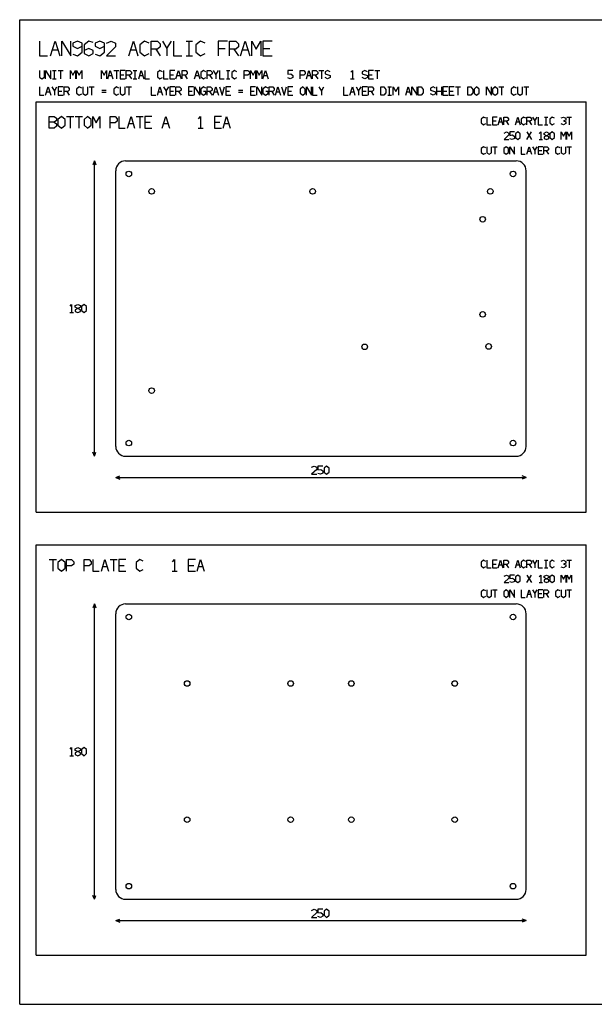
# Model space of a CAD drawing. Header units: millimetres. Extents: x 0 to 700, y 0 to 600.
# Tile 1 of 2: x 0 to 350, y 0 to 600. Entities that reach past the tile are written whole.
import ezdxf

# ---------------------------------------------------------------- set-up
doc = ezdxf.new("R2010")
doc.units = ezdxf.units.MM

msp = doc.modelspace()

# ---------------------------------------------------------------- linework, layer by layer
at = {"layer": 'CUT'}
for p, q in [((64.5, 514), (302.5, 514)), ((58.5, 340), (58.5, 508)), ((308.5, 340), (308.5, 508)), ((64.5, 334), (302.5, 334)), ((64.5, 244), (302.5, 244)), ((58.5, 70), (58.5, 238)), ((308.5, 70), (308.5, 238)), ((64.5, 64), (302.5, 64))]:
    msp.add_line(p, q, dxfattribs=at)
for centre in [(66.5, 506), (300.5, 506), (80.376, 495.374), (178.42, 495.374), (286.624, 495.374), (282.007, 478.4), (282.007, 420.4), (210.17, 400.632), (285.608, 400.886), (80.376, 373.962), (66.5, 342), (300.5, 342), (66.5, 236), (300.5, 236), (102, 195.5), (165, 195.5), (202, 195.5), (265, 195.5), (102, 112.5), (165, 112.5), (202, 112.5), (265, 112.5), (66.5, 72), (300.5, 72)]:
    msp.add_circle(centre, 1.7, dxfattribs=at)
for centre, start, end in [((64.5, 508), 90, 180), ((302.5, 508), 0, 90), ((64.5, 340), 180, 270), ((302.5, 340), 270, 360), ((64.5, 238), 90, 180), ((302.5, 238), 0, 90), ((64.5, 70), 180, 270), ((302.5, 70), 270, 360)]:
    msp.add_arc(centre, 6, start, end, dxfattribs=at)
at = {"layer": 'DIM'}
for p, q in [((12, 587), (12, 578)), ((18.8076, 578), (21.5976, 587)), ((21.5976, 587), (24.3876, 578)), ((25.6152, 578), (25.6152, 587)), ((25.6152, 587), (31.1952, 578)), ((31.1952, 578), (31.1952, 587)), ((35.2128, 587), (32.4228, 585.65)), ((32.4228, 585.65), (32.4228, 583.85)), ((32.4228, 583.85), (35.2128, 582.5)), ((38.0028, 585.65), (35.2128, 587)), ((35.2128, 582.5), (38.0028, 583.85)), ((38.0028, 580.25), (38.0028, 585.65)), ((42.0204, 587), (39.2304, 584.75)), ((39.2304, 584.75), (39.2304, 579.35)), ((42.0204, 582.5), (39.2304, 581.15)), ((44.8104, 586.1), (42.0204, 587)), ((44.8104, 581.15), (42.0204, 582.5)), ((48.828, 587), (46.038, 585.65)), ((46.038, 585.65), (46.038, 583.85)), ((46.038, 583.85), (48.828, 582.5)), ((51.618, 585.65), (48.828, 587)), ((48.828, 582.5), (51.618, 583.85)), ((51.618, 580.25), (51.618, 585.65)), ((52.8456, 585.65), (55.6356, 587)), ((58.4256, 583.4), (52.8456, 578)), ((55.6356, 587), (58.4256, 585.65)), ((58.4256, 585.65), (58.4256, 583.4)), ((66.4608, 578), (69.2508, 587)), ((69.2508, 587), (72.0408, 578)), ((76.0584, 587), (73.2684, 584.75)), ((73.2684, 584.75), (73.2684, 580.25)), ((78.8484, 585.65), (76.0584, 587)), ((80.076, 578), (80.076, 587)), ((80.076, 587), (83.982, 587)), ((83.982, 582.05), (80.076, 582.05)), ((82.866, 582.05), (85.656, 578)), ((83.982, 587), (85.656, 585.2)), ((85.656, 583.4), (83.982, 582.05)), ((85.656, 585.2), (85.656, 583.4)), ((86.8836, 587), (89.6736, 582.5)), ((89.6736, 582.5), (92.4636, 587)), ((89.6736, 582.5), (89.6736, 578)), ((93.6912, 587), (93.6912, 578)), ((101.3358, 587), (105.2418, 587)), ((103.2888, 578), (103.2888, 587)), ((110.0964, 587), (107.3064, 584.75)), ((107.3064, 584.75), (107.3064, 580.25)), ((112.8864, 585.65), (110.0964, 587)), ((126.5016, 587), (120.9216, 587)), ((120.9216, 587), (120.9216, 578)), ((120.9216, 582.5), (125.1066, 582.5)), ((127.7292, 578), (127.7292, 587)), ((127.7292, 587), (131.6352, 587)), ((131.6352, 582.05), (127.7292, 582.05)), ((130.5192, 582.05), (133.3092, 578)), ((131.6352, 587), (133.3092, 585.2)), ((133.3092, 583.4), (131.6352, 582.05)), ((133.3092, 585.2), (133.3092, 583.4)), ((134.5368, 578), (137.3268, 587)), ((137.3268, 587), (140.1168, 578)), ((141.3444, 578), (141.3444, 587)), ((141.3444, 587), (144.1344, 582.05)), ((144.1344, 582.05), (146.9244, 587)), ((146.9244, 587), (146.9244, 578)), ((153.732, 587), (148.152, 587)), ((148.152, 587), (148.152, 578)), ((148.152, 582.5), (152.337, 582.5)), ((12, 578), (17.022, 578)), ((20.0352, 581.6), (23.16, 581.6)), ((32.4228, 578.9), (35.2128, 578)), ((35.2128, 578), (38.0028, 580.25)), ((39.2304, 579.35), (42.0204, 578)), ((42.0204, 578), (44.8104, 579.35)), ((44.8104, 579.35), (44.8104, 581.15)), ((46.038, 578.9), (48.828, 578)), ((48.828, 578), (51.618, 580.25)), ((52.8456, 578), (58.4256, 578)), ((67.6884, 581.6), (70.8132, 581.6)), ((73.2684, 580.25), (76.0584, 578)), ((76.0584, 578), (78.8484, 579.35)), ((93.6912, 578), (98.7132, 578)), ((101.3358, 578), (105.2418, 578)), ((107.3064, 580.25), (110.0964, 578)), ((110.0964, 578), (112.8864, 579.35)), ((135.7644, 581.6), (138.8892, 581.6)), ((148.152, 578), (153.732, 578)), ((12, 569), (12, 565)), ((12, 565), (13.55, 564)), ((13.55, 564), (15.1, 565)), ((15.1, 565), (15.1, 569)), ((15.782, 564), (15.782, 569)), ((15.782, 569), (18.882, 564)), ((18.882, 564), (18.882, 569)), ((20.029, 569), (22.199, 569)), ((20.029, 564), (22.199, 564)), ((21.114, 564), (21.114, 569)), ((23.346, 569), (26.446, 569)), ((24.896, 569), (24.896, 564)), ((30.91, 564), (30.91, 569)), ((30.91, 569), (32.46, 566.25)), ((32.46, 566.25), (34.01, 569)), ((34.01, 569), (34.01, 564)), ((34.692, 564), (34.692, 569)), ((34.692, 569), (36.242, 566.25)), ((36.242, 566.25), (37.792, 569)), ((37.792, 569), (37.792, 564)), ((49.82, 564), (49.82, 569)), ((49.82, 569), (51.37, 566.25)), ((51.37, 566.25), (52.92, 569)), ((52.92, 569), (52.92, 564)), ((53.602, 564), (55.152, 569)), ((54.284, 566), (56.02, 566)), ((55.152, 569), (56.702, 564)), ((57.384, 569), (60.484, 569)), ((58.934, 569), (58.934, 564)), ((64.266, 569), (61.166, 569)), ((61.166, 569), (61.166, 564)), ((61.166, 566.5), (63.491, 566.5)), ((61.166, 564), (64.266, 564)), ((64.948, 564), (64.948, 569)), ((64.948, 569), (67.118, 569)), ((67.118, 566.25), (64.948, 566.25)), ((66.498, 566.25), (68.048, 564)), ((67.118, 569), (68.048, 568)), ((68.048, 567), (67.118, 566.25)), ((68.048, 568), (68.048, 567)), ((69.195, 569), (71.365, 569)), ((69.195, 564), (71.365, 564)), ((70.28, 564), (70.28, 569)), ((72.512, 564), (74.062, 569)), ((73.194, 566), (74.93, 566)), ((74.062, 569), (75.612, 564)), ((76.294, 569), (76.294, 564)), ((76.294, 564), (79.084, 564)), ((85.408, 569), (83.858, 567.75)), ((83.858, 567.75), (83.858, 565.25)), ((83.858, 565.25), (85.408, 564)), ((86.958, 568.25), (85.408, 569)), ((85.408, 564), (86.958, 564.75)), ((87.64, 569), (87.64, 564)), ((87.64, 564), (90.43, 564)), ((94.522, 569), (91.422, 569)), ((91.422, 569), (91.422, 564)), ((91.422, 566.5), (93.747, 566.5)), ((91.422, 564), (94.522, 564)), ((95.204, 564), (96.754, 569)), ((95.886, 566), (97.622, 566)), ((96.754, 569), (98.304, 564)), ((98.986, 564), (98.986, 569)), ((98.986, 569), (101.156, 569)), ((101.156, 566.25), (98.986, 566.25)), ((100.536, 566.25), (102.086, 564)), ((101.156, 569), (102.086, 568)), ((102.086, 567), (101.156, 566.25)), ((102.086, 568), (102.086, 567)), ((106.55, 564), (108.1, 569)), ((107.232, 566), (108.968, 566)), ((108.1, 569), (109.65, 564)), ((111.882, 569), (110.332, 567.75)), ((110.332, 567.75), (110.332, 565.25)), ((110.332, 565.25), (111.882, 564)), ((113.432, 568.25), (111.882, 569)), ((111.882, 564), (113.432, 564.75)), ((114.114, 564), (114.114, 569)), ((114.114, 569), (116.284, 569)), ((116.284, 566.25), (114.114, 566.25)), ((115.664, 566.25), (117.214, 564)), ((116.284, 569), (117.214, 568)), ((117.214, 567), (116.284, 566.25)), ((117.214, 568), (117.214, 567)), ((117.896, 569), (119.446, 566.5)), ((119.446, 566.5), (120.996, 569)), ((119.446, 566.5), (119.446, 564)), ((121.678, 569), (121.678, 564)), ((121.678, 564), (124.468, 564)), ((125.925, 569), (128.095, 569)), ((125.925, 564), (128.095, 564)), ((127.01, 564), (127.01, 569)), ((130.792, 569), (129.242, 567.75)), ((129.242, 567.75), (129.242, 565.25)), ((129.242, 565.25), (130.792, 564)), ((132.342, 568.25), (130.792, 569)), ((130.792, 564), (132.342, 564.75)), ((136.806, 564), (136.806, 569)), ((136.806, 569), (138.976, 569)), ((138.976, 566.25), (136.806, 566.25)), ((138.976, 569), (139.906, 568)), ((139.906, 567), (138.976, 566.25)), ((139.906, 568), (139.906, 567)), ((140.588, 564), (140.588, 569)), ((140.588, 569), (142.138, 566.25)), ((142.138, 566.25), (143.688, 569)), ((143.688, 569), (143.688, 564)), ((144.37, 564), (144.37, 569)), ((144.37, 569), (145.92, 566.25)), ((145.92, 566.25), (147.47, 569)), ((147.47, 569), (147.47, 564)), ((148.152, 564), (149.702, 569)), ((148.834, 566), (150.57, 566)), ((149.702, 569), (151.252, 564)), ((166.38, 569), (163.28, 569)), ((163.28, 569), (163.28, 566.75)), ((163.28, 566.75), (165.14, 567)), ((164.83, 564), (163.28, 564.5)), ((166.38, 564.75), (164.83, 564)), ((165.14, 567), (166.38, 566)), ((166.38, 566), (166.38, 564.75)), ((170.844, 564), (170.844, 569)), ((170.844, 569), (173.014, 569)), ((173.014, 566.25), (170.844, 566.25)), ((173.014, 569), (173.944, 568)), ((173.944, 567), (173.014, 566.25)), ((173.944, 568), (173.944, 567)), ((174.626, 564), (176.176, 569)), ((175.308, 566), (177.044, 566)), ((176.176, 569), (177.726, 564)), ((178.408, 564), (178.408, 569)), ((178.408, 569), (180.578, 569)), ((180.578, 566.25), (178.408, 566.25)), ((179.958, 566.25), (181.508, 564)), ((180.578, 569), (181.508, 568)), ((181.508, 567), (180.578, 566.25)), ((181.508, 568), (181.508, 567)), ((182.19, 569), (185.29, 569)), ((183.74, 569), (183.74, 564)), ((187.522, 569), (185.972, 568.25)), ((185.972, 568.25), (185.972, 567)), ((185.972, 567), (189.072, 566)), ((187.522, 564), (185.972, 564.75)), ((189.072, 568.25), (187.522, 569)), ((189.072, 564.75), (187.522, 564)), ((189.072, 566), (189.072, 564.75)), ((201.565, 564), (203.735, 564)), ((201.72, 568), (202.65, 569)), ((202.65, 569), (202.65, 564)), ((210.214, 569), (208.664, 568.25)), ((208.664, 568.25), (208.664, 567)), ((208.664, 567), (211.764, 566)), ((210.214, 564), (208.664, 564.75)), ((211.764, 568.25), (210.214, 569)), ((211.764, 564.75), (210.214, 564)), ((211.764, 566), (211.764, 564.75)), ((215.546, 569), (212.446, 569)), ((212.446, 569), (212.446, 564)), ((212.446, 566.5), (214.771, 566.5)), ((212.446, 564), (215.546, 564)), ((216.228, 569), (219.328, 569)), ((217.778, 569), (217.778, 564)), ((12, 559), (12, 554)), ((15.782, 554), (17.332, 559)), ((17.332, 559), (18.882, 554)), ((19.564, 559), (21.114, 556.5)), ((21.114, 556.5), (22.664, 559)), ((26.446, 559), (23.346, 559)), ((23.346, 559), (23.346, 554)), ((27.128, 554), (27.128, 559)), ((27.128, 559), (29.298, 559)), ((29.298, 559), (30.228, 558)), ((30.228, 558), (30.228, 557)), ((36.242, 559), (34.692, 557.75)), ((37.792, 558.25), (36.242, 559)), ((38.474, 559), (38.474, 555)), ((41.574, 555), (41.574, 559)), ((42.256, 559), (45.356, 559)), ((43.806, 559), (43.806, 554)), ((58.934, 559), (57.384, 557.75)), ((60.484, 558.25), (58.934, 559)), ((61.166, 559), (61.166, 555)), ((64.266, 555), (64.266, 559)), ((64.948, 559), (68.048, 559)), ((66.498, 559), (66.498, 554)), ((80.076, 559), (80.076, 554)), ((83.858, 554), (85.408, 559)), ((85.408, 559), (86.958, 554)), ((87.64, 559), (89.19, 556.5)), ((89.19, 556.5), (90.74, 559)), ((94.522, 559), (91.422, 559)), ((91.422, 559), (91.422, 554)), ((95.204, 554), (95.204, 559)), ((95.204, 559), (97.374, 559)), ((97.374, 559), (98.304, 558)), ((98.304, 558), (98.304, 557)), ((105.868, 559), (102.768, 559)), ((102.768, 559), (102.768, 554)), ((106.55, 554), (106.55, 559)), ((106.55, 559), (109.65, 554)), ((109.65, 554), (109.65, 559)), ((111.882, 559), (110.332, 557.75)), ((113.432, 558.25), (111.882, 559)), ((114.114, 554), (114.114, 559)), ((114.114, 559), (116.284, 559)), ((116.284, 559), (117.214, 558)), ((117.214, 558), (117.214, 557)), ((117.896, 554), (119.446, 559)), ((119.446, 559), (120.996, 554)), ((121.678, 559), (123.228, 554)), ((123.228, 554), (124.778, 559)), ((128.56, 559), (125.46, 559)), ((125.46, 559), (125.46, 554)), ((143.688, 559), (140.588, 559)), ((140.588, 559), (140.588, 554)), ((144.37, 554), (144.37, 559)), ((144.37, 559), (147.47, 554)), ((147.47, 554), (147.47, 559)), ((149.702, 559), (148.152, 557.75)), ((151.252, 558.25), (149.702, 559)), ((151.934, 554), (151.934, 559)), ((151.934, 559), (154.104, 559)), ((154.104, 559), (155.034, 558)), ((155.034, 558), (155.034, 557)), ((155.716, 554), (157.266, 559)), ((157.266, 559), (158.816, 554)), ((159.498, 559), (161.048, 554)), ((161.048, 554), (162.598, 559)), ((166.38, 559), (163.28, 559)), ((163.28, 559), (163.28, 554)), ((172.394, 559), (170.844, 557.75)), ((173.944, 557.75), (172.394, 559)), ((174.626, 554), (174.626, 559)), ((174.626, 559), (177.726, 554)), ((177.726, 554), (177.726, 559)), ((178.408, 559), (178.408, 554)), ((182.19, 559), (183.74, 556.5)), ((183.74, 556.5), (185.29, 559)), ((197.318, 559), (197.318, 554)), ((201.1, 554), (202.65, 559)), ((202.65, 559), (204.2, 554)), ((204.882, 559), (206.432, 556.5)), ((206.432, 556.5), (207.982, 559)), ((211.764, 559), (208.664, 559)), ((208.664, 559), (208.664, 554)), ((212.446, 554), (212.446, 559)), ((212.446, 559), (214.616, 559)), ((214.616, 559), (215.546, 558)), ((215.546, 558), (215.546, 557)), ((220.01, 554), (220.01, 559)), ((220.01, 559), (221.87, 559)), ((221.87, 559), (223.11, 557.5)), ((224.257, 559), (226.427, 559)), ((225.342, 554), (225.342, 559)), ((227.574, 554), (227.574, 559)), ((227.574, 559), (229.124, 556.25)), ((229.124, 556.25), (230.674, 559)), ((230.674, 559), (230.674, 554)), ((235.138, 554), (236.688, 559)), ((236.688, 559), (238.238, 554)), ((238.92, 554), (238.92, 559)), ((238.92, 559), (242.02, 554)), ((242.02, 554), (242.02, 559)), ((242.702, 554), (242.702, 559)), ((242.702, 559), (244.562, 559)), ((244.562, 559), (245.802, 557.5)), ((251.816, 559), (250.266, 558.25)), ((250.266, 558.25), (250.266, 557)), ((253.366, 558.25), (251.816, 559)), ((254.048, 554), (254.048, 559)), ((257.148, 554), (257.148, 559)), ((260.93, 559), (257.83, 559)), ((257.83, 559), (257.83, 554)), ((264.712, 559), (261.612, 559)), ((261.612, 559), (261.612, 554)), ((265.394, 559), (268.494, 559)), ((266.944, 559), (266.944, 554)), ((272.958, 554), (272.958, 559)), ((272.958, 559), (274.818, 559)), ((274.818, 559), (276.058, 557.5)), ((278.29, 559), (276.74, 557.75)), ((279.84, 557.75), (278.29, 559)), ((284.304, 554), (284.304, 559)), ((284.304, 559), (287.404, 554)), ((287.404, 554), (287.404, 559)), ((289.636, 559), (288.086, 557.75)), ((291.186, 557.75), (289.636, 559)), ((291.868, 559), (294.968, 559)), ((293.418, 559), (293.418, 554)), ((300.982, 559), (299.432, 557.75)), ((302.532, 558.25), (300.982, 559)), ((303.214, 559), (303.214, 555)), ((306.314, 555), (306.314, 559)), ((306.996, 559), (310.096, 559)), ((308.546, 559), (308.546, 554)), ((12, 554), (14.79, 554)), ((16.464, 556), (18.2, 556)), ((21.114, 556.5), (21.114, 554)), ((23.346, 556.5), (25.671, 556.5)), ((23.346, 554), (26.446, 554)), ((29.298, 556.25), (27.128, 556.25)), ((28.678, 556.25), (30.228, 554)), ((30.228, 557), (29.298, 556.25)), ((34.692, 557.75), (34.692, 555.25)), ((34.692, 555.25), (36.242, 554)), ((36.242, 554), (37.792, 554.75)), ((38.474, 555), (40.024, 554)), ((40.024, 554), (41.574, 555)), ((50.13, 557.1), (52.61, 557.1)), ((50.13, 555.9), (52.61, 555.9)), ((57.384, 557.75), (57.384, 555.25)), ((57.384, 555.25), (58.934, 554)), ((58.934, 554), (60.484, 554.75)), ((61.166, 555), (62.716, 554)), ((62.716, 554), (64.266, 555)), ((80.076, 554), (82.866, 554)), ((84.54, 556), (86.276, 556)), ((89.19, 556.5), (89.19, 554)), ((91.422, 556.5), (93.747, 556.5)), ((91.422, 554), (94.522, 554)), ((97.374, 556.25), (95.204, 556.25)), ((96.754, 556.25), (98.304, 554)), ((98.304, 557), (97.374, 556.25)), ((102.768, 556.5), (105.093, 556.5)), ((102.768, 554), (105.868, 554)), ((110.332, 557.75), (110.332, 555.25)), ((110.332, 555.25), (111.882, 554)), ((111.882, 554), (113.432, 555)), ((113.432, 556.25), (112.037, 556.25)), ((113.432, 555), (113.432, 556.25)), ((116.284, 556.25), (114.114, 556.25)), ((115.664, 556.25), (117.214, 554)), ((117.214, 557), (116.284, 556.25)), ((118.578, 556), (120.314, 556)), ((125.46, 556.5), (127.785, 556.5)), ((125.46, 554), (128.56, 554)), ((133.334, 557.1), (135.814, 557.1)), ((133.334, 555.9), (135.814, 555.9)), ((140.588, 556.5), (142.913, 556.5)), ((140.588, 554), (143.688, 554)), ((148.152, 557.75), (148.152, 555.25)), ((148.152, 555.25), (149.702, 554)), ((149.702, 554), (151.252, 555)), ((151.252, 556.25), (149.857, 556.25)), ((151.252, 555), (151.252, 556.25)), ((154.104, 556.25), (151.934, 556.25)), ((153.484, 556.25), (155.034, 554)), ((155.034, 557), (154.104, 556.25)), ((156.398, 556), (158.134, 556)), ((163.28, 556.5), (165.605, 556.5)), ((163.28, 554), (166.38, 554)), ((170.844, 557.75), (170.844, 555.25)), ((170.844, 555.25), (172.394, 554)), ((172.394, 554), (173.944, 555.25)), ((173.944, 555.25), (173.944, 557.75)), ((178.408, 554), (181.198, 554)), ((183.74, 556.5), (183.74, 554)), ((197.318, 554), (200.108, 554)), ((201.782, 556), (203.518, 556)), ((206.432, 556.5), (206.432, 554)), ((208.664, 556.5), (210.989, 556.5)), ((208.664, 554), (211.764, 554)), ((214.616, 556.25), (212.446, 556.25)), ((213.996, 556.25), (215.546, 554)), ((215.546, 557), (214.616, 556.25)), ((221.87, 554), (220.01, 554)), ((223.11, 555.5), (221.87, 554)), ((223.11, 557.5), (223.11, 555.5)), ((224.257, 554), (226.427, 554)), ((235.82, 556), (237.556, 556)), ((244.562, 554), (242.702, 554)), ((245.802, 555.5), (244.562, 554)), ((245.802, 557.5), (245.802, 555.5)), ((250.266, 557), (253.366, 556)), ((251.816, 554), (250.266, 554.75)), ((253.366, 554.75), (251.816, 554)), ((253.366, 556), (253.366, 554.75)), ((254.048, 556.5), (257.148, 556.5)), ((257.83, 556.5), (260.155, 556.5)), ((257.83, 554), (260.93, 554)), ((261.612, 556.5), (263.937, 556.5)), ((261.612, 554), (264.712, 554)), ((274.818, 554), (272.958, 554)), ((276.058, 555.5), (274.818, 554)), ((276.058, 557.5), (276.058, 555.5)), ((276.74, 557.75), (276.74, 555.25)), ((276.74, 555.25), (278.29, 554)), ((278.29, 554), (279.84, 555.25)), ((279.84, 555.25), (279.84, 557.75)), ((288.086, 557.75), (288.086, 555.25)), ((288.086, 555.25), (289.636, 554)), ((289.636, 554), (291.186, 555.25)), ((291.186, 555.25), (291.186, 557.75)), ((299.432, 557.75), (299.432, 555.25)), ((299.432, 555.25), (300.982, 554)), ((300.982, 554), (302.532, 554.75)), ((303.214, 555), (304.764, 554)), ((304.764, 554), (306.314, 555)), ((10, 550), (345, 550)), ((10, 300), (10, 550)), ((345, 300), (345, 550)), ((18, 534), (18, 541)), ((18, 541), (21.038, 541)), ((21.038, 541), (22.34, 539.95)), ((25.4648, 541), (23.2948, 539.25)), ((27.6348, 539.25), (25.4648, 541)), ((28.5896, 541), (32.9296, 541)), ((30.7596, 541), (30.7596, 534)), ((33.8844, 541), (38.2244, 541)), ((36.0544, 541), (36.0544, 534)), ((41.3492, 541), (39.1792, 539.25)), ((43.5192, 539.25), (41.3492, 541)), ((44.474, 534), (44.474, 541)), ((44.474, 541), (46.644, 537.15)), ((46.644, 537.15), (48.814, 541)), ((48.814, 541), (48.814, 534)), ((55.0636, 534), (55.0636, 541)), ((55.0636, 541), (58.1016, 541)), ((58.1016, 541), (59.4036, 539.6)), ((60.3584, 541), (60.3584, 534)), ((65.6532, 534), (67.8232, 541)), ((67.8232, 541), (69.9932, 534)), ((70.948, 541), (75.288, 541)), ((73.118, 541), (73.118, 534)), ((80.5828, 541), (76.2428, 541)), ((76.2428, 541), (76.2428, 534)), ((86.8324, 534), (89.0024, 541)), ((89.0024, 541), (91.1724, 534)), ((108.8796, 539.6), (110.1816, 541)), ((110.1816, 541), (110.1816, 534)), ((122.9412, 541), (118.6012, 541)), ((118.6012, 541), (118.6012, 534)), ((123.896, 534), (126.066, 541)), ((126.066, 541), (128.236, 534)), ((282.49, 540.6), (281.064, 539.45)), ((283.916, 539.91), (282.49, 540.6)), ((284.5434, 540.6), (284.5434, 536)), ((290.8749, 540.6), (288.0229, 540.6)), ((288.0229, 540.6), (288.0229, 536)), ((291.5023, 536), (292.9283, 540.6)), ((292.9283, 540.6), (294.3543, 536)), ((294.9818, 536), (294.9818, 540.6)), ((294.9818, 540.6), (296.9782, 540.6)), ((296.9782, 540.6), (297.8338, 539.68)), ((301.9406, 536), (303.3666, 540.6)), ((303.3666, 540.6), (304.7926, 536)), ((306.8461, 540.6), (305.4201, 539.45)), ((308.2721, 539.91), (306.8461, 540.6)), ((308.8995, 536), (308.8995, 540.6)), ((308.8995, 540.6), (310.8959, 540.6)), ((310.8959, 540.6), (311.7515, 539.68)), ((312.379, 540.6), (313.805, 538.3)), ((313.805, 538.3), (315.231, 540.6)), ((315.8584, 540.6), (315.8584, 536)), ((319.7656, 540.6), (321.762, 540.6)), ((320.7638, 536), (320.7638, 540.6)), ((324.2433, 540.6), (322.8173, 539.45)), ((325.6693, 539.91), (324.2433, 540.6)), ((329.7762, 540.14), (331.2022, 540.6)), ((331.2022, 540.6), (332.6282, 539.91)), ((333.2556, 540.6), (336.1076, 540.6)), ((334.6816, 540.6), (334.6816, 536)), ((21.038, 537.5), (18, 537.5)), ((21.038, 534), (18, 534)), ((22.34, 538.55), (21.038, 537.5)), ((21.038, 537.5), (22.34, 536.45)), ((22.34, 535.05), (21.038, 534)), ((22.34, 539.95), (22.34, 538.55)), ((22.34, 536.45), (22.34, 535.05)), ((23.2948, 539.25), (23.2948, 535.75)), ((23.2948, 535.75), (25.4648, 534)), ((25.4648, 534), (27.6348, 535.75)), ((27.6348, 535.75), (27.6348, 539.25)), ((39.1792, 539.25), (39.1792, 535.75)), ((39.1792, 535.75), (41.3492, 534)), ((41.3492, 534), (43.5192, 535.75)), ((43.5192, 535.75), (43.5192, 539.25)), ((58.1016, 537.15), (55.0636, 537.15)), ((59.4036, 538.2), (58.1016, 537.15)), ((59.4036, 539.6), (59.4036, 538.2)), ((60.3584, 534), (64.2644, 534)), ((66.608, 536.8), (69.0384, 536.8)), ((76.2428, 537.5), (79.4978, 537.5)), ((76.2428, 534), (80.5828, 534)), ((87.7872, 536.8), (90.2176, 536.8)), ((108.6626, 534), (111.7006, 534)), ((118.6012, 537.5), (121.8562, 537.5)), ((118.6012, 534), (122.9412, 534)), ((124.8508, 536.8), (127.2812, 536.8)), ((281.064, 539.45), (281.064, 537.15)), ((281.064, 537.15), (282.49, 536)), ((282.49, 536), (283.916, 536.69)), ((284.5434, 536), (287.1102, 536)), ((288.0229, 538.3), (290.1619, 538.3)), ((288.0229, 536), (290.8749, 536)), ((292.1298, 537.84), (293.7269, 537.84)), ((296.9782, 538.07), (294.9818, 538.07)), ((296.4078, 538.07), (297.8338, 536)), ((297.8338, 538.76), (296.9782, 538.07)), ((297.8338, 539.68), (297.8338, 538.76)), ((302.5681, 537.84), (304.1652, 537.84)), ((305.4201, 539.45), (305.4201, 537.15)), ((305.4201, 537.15), (306.8461, 536)), ((306.8461, 536), (308.2721, 536.69)), ((310.8959, 538.07), (308.8995, 538.07)), ((310.3255, 538.07), (311.7515, 536)), ((311.7515, 538.76), (310.8959, 538.07)), ((311.7515, 539.68), (311.7515, 538.76)), ((313.805, 538.3), (313.805, 536)), ((315.8584, 536), (318.4252, 536)), ((319.7656, 536), (321.762, 536)), ((322.8173, 539.45), (322.8173, 537.15)), ((322.8173, 537.15), (324.2433, 536)), ((324.2433, 536), (325.6693, 536.69)), ((331.2022, 536), (329.7762, 536.46)), ((332.6282, 538.76), (331.2022, 538.3)), ((331.2022, 538.3), (332.6282, 537.84)), ((332.6282, 536.69), (331.2022, 536)), ((332.6282, 539.91), (332.6282, 538.76)), ((332.6282, 537.84), (332.6282, 536.69)), ((295.048, 530.91), (296.474, 531.6)), ((297.9, 529.76), (295.048, 527)), ((296.474, 531.6), (297.9, 530.91)), ((297.9, 530.91), (297.9, 529.76)), ((301.3794, 531.6), (298.5274, 531.6)), ((298.5274, 531.6), (298.5274, 529.53)), ((298.5274, 529.53), (300.2386, 529.76)), ((300.2386, 529.76), (301.3794, 528.84)), ((301.3794, 528.84), (301.3794, 527.69)), ((303.4329, 531.6), (302.0069, 530.45)), ((302.0069, 530.45), (302.0069, 528.15)), ((302.0069, 528.15), (303.4329, 527)), ((304.8589, 530.45), (303.4329, 531.6)), ((303.4329, 527), (304.8589, 528.15)), ((304.8589, 528.15), (304.8589, 530.45)), ((308.9658, 527), (311.8178, 531.6)), ((308.9658, 531.6), (311.8178, 527)), ((316.495, 530.68), (317.3506, 531.6)), ((317.3506, 531.6), (317.3506, 527)), ((319.4041, 530.91), (320.8301, 531.6)), ((319.4041, 529.99), (319.4041, 530.91)), ((320.8301, 529.3), (319.4041, 529.99)), ((320.8301, 529.3), (319.4041, 528.61)), ((319.4041, 528.61), (319.4041, 527.69)), ((320.8301, 531.6), (322.2561, 530.91)), ((322.2561, 529.99), (320.8301, 529.3)), ((322.2561, 528.61), (320.8301, 529.3)), ((322.2561, 530.91), (322.2561, 529.99)), ((322.2561, 527.69), (322.2561, 528.61)), ((324.3095, 531.6), (322.8835, 530.45)), ((322.8835, 530.45), (322.8835, 528.15)), ((322.8835, 528.15), (324.3095, 527)), ((325.7355, 530.45), (324.3095, 531.6)), ((324.3095, 527), (325.7355, 528.15)), ((325.7355, 528.15), (325.7355, 530.45)), ((329.8424, 527), (329.8424, 531.6)), ((329.8424, 531.6), (331.2684, 529.07)), ((331.2684, 529.07), (332.6944, 531.6)), ((332.6944, 531.6), (332.6944, 527)), ((333.3218, 527), (333.3218, 531.6)), ((333.3218, 531.6), (334.7478, 529.07)), ((334.7478, 529.07), (336.1738, 531.6)), ((336.1738, 531.6), (336.1738, 527)), ((282.49, 522.6), (281.064, 521.45)), ((283.916, 521.91), (282.49, 522.6)), ((284.5434, 522.6), (284.5434, 518.92)), ((287.3954, 518.92), (287.3954, 522.6)), ((288.0229, 522.6), (290.8749, 522.6)), ((289.4489, 522.6), (289.4489, 518)), ((296.4078, 522.6), (294.9818, 521.45)), ((295.048, 527), (297.9, 527)), ((297.8338, 521.45), (296.4078, 522.6)), ((298.4612, 518), (298.4612, 522.6)), ((298.4612, 522.6), (301.3132, 518)), ((299.9534, 527), (298.5274, 527.46)), ((301.3794, 527.69), (299.9534, 527)), ((301.3132, 518), (301.3132, 522.6)), ((305.4201, 522.6), (305.4201, 518)), ((308.8995, 518), (310.3255, 522.6)), ((310.3255, 522.6), (311.7515, 518)), ((312.379, 522.6), (313.805, 520.3)), ((313.805, 520.3), (315.231, 522.6)), ((318.7104, 522.6), (315.8584, 522.6)), ((315.8584, 522.6), (315.8584, 518)), ((316.3524, 527), (318.3488, 527)), ((319.3378, 518), (319.3378, 522.6)), ((319.3378, 522.6), (321.3342, 522.6)), ((319.4041, 527.69), (320.8301, 527)), ((320.8301, 527), (322.2561, 527.69)), ((321.3342, 522.6), (322.1898, 521.68)), ((327.7227, 522.6), (326.2967, 521.45)), ((329.1487, 521.91), (327.7227, 522.6)), ((329.7762, 522.6), (329.7762, 518.92)), ((332.6282, 518.92), (332.6282, 522.6)), ((333.2556, 522.6), (336.1076, 522.6)), ((334.6816, 522.6), (334.6816, 518)), ((281.064, 521.45), (281.064, 519.15)), ((281.064, 519.15), (282.49, 518)), ((282.49, 518), (283.916, 518.69)), ((284.5434, 518.92), (285.9694, 518)), ((285.9694, 518), (287.3954, 518.92)), ((294.9818, 521.45), (294.9818, 519.15)), ((294.9818, 519.15), (296.4078, 518)), ((296.4078, 518), (297.8338, 519.15)), ((297.8338, 519.15), (297.8338, 521.45)), ((305.4201, 518), (307.9869, 518)), ((309.527, 519.84), (311.1241, 519.84)), ((313.805, 520.3), (313.805, 518)), ((315.8584, 520.3), (317.9974, 520.3)), ((315.8584, 518), (318.7104, 518)), ((321.3342, 520.07), (319.3378, 520.07)), ((320.7638, 520.07), (322.1898, 518)), ((322.1898, 520.76), (321.3342, 520.07)), ((322.1898, 521.68), (322.1898, 520.76)), ((326.2967, 521.45), (326.2967, 519.15)), ((326.2967, 519.15), (327.7227, 518)), ((327.7227, 518), (329.1487, 518.69)), ((329.7762, 518.92), (331.2022, 518)), ((331.2022, 518), (332.6282, 518.92)), ((45.5, 514), (44.54, 511.6)), ((45.5, 334), (45.5, 514)), ((45.5, 514), (46.46, 511.6)), ((30.72, 425.5), (31.65, 426.5)), ((31.65, 426.5), (31.65, 421.5)), ((33.882, 425.75), (35.432, 426.5)), ((35.432, 426.5), (36.982, 425.75)), ((39.214, 426.5), (37.664, 425.25)), ((40.764, 425.25), (39.214, 426.5)), ((30.565, 421.5), (32.735, 421.5)), ((33.882, 424.75), (33.882, 425.75)), ((35.432, 424), (33.882, 424.75)), ((35.432, 424), (33.882, 423.25)), ((33.882, 423.25), (33.882, 422.25)), ((33.882, 422.25), (35.432, 421.5)), ((36.982, 424.75), (35.432, 424)), ((36.982, 423.25), (35.432, 424)), ((35.432, 421.5), (36.982, 422.25)), ((36.982, 425.75), (36.982, 424.75)), ((36.982, 422.25), (36.982, 423.25)), ((37.664, 425.25), (37.664, 422.75)), ((37.664, 422.75), (39.214, 421.5)), ((39.214, 421.5), (40.764, 422.75)), ((40.764, 422.75), (40.764, 425.25)), ((45.5, 334), (44.54, 336.4)), ((45.5, 334), (46.46, 336.4)), ((177.8, 327.25), (179.35, 328)), ((180.9, 326), (177.8, 323)), ((179.35, 328), (180.9, 327.25)), ((180.9, 327.25), (180.9, 326)), ((184.682, 328), (181.582, 328)), ((181.582, 328), (181.582, 325.75)), ((181.582, 325.75), (183.442, 326)), ((183.442, 326), (184.682, 325)), ((184.682, 325), (184.682, 323.75)), ((186.914, 328), (185.364, 326.75)), ((185.364, 326.75), (185.364, 324.25)), ((185.364, 324.25), (186.914, 323)), ((188.464, 326.75), (186.914, 328)), ((186.914, 323), (188.464, 324.25)), ((188.464, 324.25), (188.464, 326.75)), ((58.5, 321), (60.9, 321.96)), ((58.5, 321), (308.5, 321)), ((58.5, 321), (60.9, 320.04)), ((177.8, 323), (180.9, 323)), ((183.132, 323), (181.582, 323.5)), ((184.682, 323.75), (183.132, 323)), ((308.5, 321), (306.1, 321.96)), ((308.5, 321), (306.1, 320.04)), ((10, 300), (345, 300)), ((10, 280), (345, 280)), ((10, 30), (10, 280)), ((345, 30), (345, 280)), ((18, 271), (22.34, 271)), ((20.17, 271), (20.17, 264)), ((25.4648, 271), (23.2948, 269.25)), ((27.6348, 269.25), (25.4648, 271)), ((28.5896, 264), (28.5896, 271)), ((28.5896, 271), (31.6276, 271)), ((31.6276, 271), (32.9296, 269.6)), ((39.1792, 264), (39.1792, 271)), ((39.1792, 271), (42.2172, 271)), ((42.2172, 271), (43.5192, 269.6)), ((44.474, 271), (44.474, 264)), ((49.7688, 264), (51.9388, 271)), ((51.9388, 271), (54.1088, 264)), ((55.0636, 271), (59.4036, 271)), ((57.2336, 271), (57.2336, 264)), ((64.6984, 271), (60.3584, 271)), ((60.3584, 271), (60.3584, 264)), ((73.118, 271), (70.948, 269.25)), ((75.288, 269.95), (73.118, 271)), ((92.9952, 269.6), (94.2972, 271)), ((94.2972, 271), (94.2972, 264)), ((107.0568, 271), (102.7168, 271)), ((102.7168, 271), (102.7168, 264)), ((108.0116, 264), (110.1816, 271)), ((110.1816, 271), (112.3516, 264)), ((282.49, 270.6), (281.064, 269.45)), ((283.916, 269.91), (282.49, 270.6)), ((284.5434, 270.6), (284.5434, 266)), ((290.8749, 270.6), (288.0229, 270.6)), ((288.0229, 270.6), (288.0229, 266)), ((291.5023, 266), (292.9283, 270.6)), ((292.9283, 270.6), (294.3543, 266)), ((294.9818, 266), (294.9818, 270.6)), ((294.9818, 270.6), (296.9782, 270.6)), ((296.9782, 270.6), (297.8338, 269.68)), ((301.9406, 266), (303.3666, 270.6)), ((303.3666, 270.6), (304.7926, 266)), ((306.8461, 270.6), (305.4201, 269.45)), ((308.2721, 269.91), (306.8461, 270.6)), ((308.8995, 266), (308.8995, 270.6)), ((308.8995, 270.6), (310.8959, 270.6)), ((310.8959, 270.6), (311.7515, 269.68)), ((312.379, 270.6), (313.805, 268.3)), ((313.805, 268.3), (315.231, 270.6)), ((315.8584, 270.6), (315.8584, 266)), ((319.7656, 270.6), (321.762, 270.6)), ((320.7638, 266), (320.7638, 270.6)), ((324.2433, 270.6), (322.8173, 269.45)), ((325.6693, 269.91), (324.2433, 270.6)), ((329.7762, 270.14), (331.2022, 270.6)), ((331.2022, 270.6), (332.6282, 269.91)), ((333.2556, 270.6), (336.1076, 270.6)), ((334.6816, 270.6), (334.6816, 266)), ((23.2948, 269.25), (23.2948, 265.75)), ((23.2948, 265.75), (25.4648, 264)), ((25.4648, 264), (27.6348, 265.75)), ((27.6348, 265.75), (27.6348, 269.25)), ((31.6276, 267.15), (28.5896, 267.15)), ((32.9296, 268.2), (31.6276, 267.15)), ((32.9296, 269.6), (32.9296, 268.2)), ((42.2172, 267.15), (39.1792, 267.15)), ((43.5192, 268.2), (42.2172, 267.15)), ((43.5192, 269.6), (43.5192, 268.2)), ((44.474, 264), (48.38, 264)), ((50.7236, 266.8), (53.154, 266.8)), ((60.3584, 267.5), (63.6134, 267.5)), ((60.3584, 264), (64.6984, 264)), ((70.948, 269.25), (70.948, 265.75)), ((70.948, 265.75), (73.118, 264)), ((73.118, 264), (75.288, 265.05)), ((92.7782, 264), (95.8162, 264)), ((102.7168, 267.5), (105.9718, 267.5)), ((102.7168, 264), (107.0568, 264)), ((108.9664, 266.8), (111.3968, 266.8)), ((281.064, 269.45), (281.064, 267.15)), ((281.064, 267.15), (282.49, 266)), ((282.49, 266), (283.916, 266.69)), ((284.5434, 266), (287.1102, 266)), ((288.0229, 268.3), (290.1619, 268.3)), ((288.0229, 266), (290.8749, 266)), ((292.1298, 267.84), (293.7269, 267.84)), ((296.9782, 268.07), (294.9818, 268.07)), ((296.4078, 268.07), (297.8338, 266)), ((297.8338, 268.76), (296.9782, 268.07)), ((297.8338, 269.68), (297.8338, 268.76)), ((302.5681, 267.84), (304.1652, 267.84)), ((305.4201, 269.45), (305.4201, 267.15)), ((305.4201, 267.15), (306.8461, 266)), ((306.8461, 266), (308.2721, 266.69)), ((310.8959, 268.07), (308.8995, 268.07)), ((310.3255, 268.07), (311.7515, 266)), ((311.7515, 268.76), (310.8959, 268.07)), ((311.7515, 269.68), (311.7515, 268.76)), ((313.805, 268.3), (313.805, 266)), ((315.8584, 266), (318.4252, 266)), ((319.7656, 266), (321.762, 266)), ((322.8173, 269.45), (322.8173, 267.15)), ((322.8173, 267.15), (324.2433, 266)), ((324.2433, 266), (325.6693, 266.69)), ((331.2022, 266), (329.7762, 266.46)), ((332.6282, 268.76), (331.2022, 268.3)), ((331.2022, 268.3), (332.6282, 267.84)), ((332.6282, 266.69), (331.2022, 266)), ((332.6282, 269.91), (332.6282, 268.76)), ((332.6282, 267.84), (332.6282, 266.69)), ((295.048, 260.91), (296.474, 261.6)), ((297.9, 259.76), (295.048, 257)), ((296.474, 261.6), (297.9, 260.91)), ((297.9, 260.91), (297.9, 259.76)), ((301.3794, 261.6), (298.5274, 261.6)), ((298.5274, 261.6), (298.5274, 259.53)), ((298.5274, 259.53), (300.2386, 259.76)), ((300.2386, 259.76), (301.3794, 258.84)), ((301.3794, 258.84), (301.3794, 257.69)), ((303.4329, 261.6), (302.0069, 260.45)), ((302.0069, 260.45), (302.0069, 258.15)), ((302.0069, 258.15), (303.4329, 257)), ((304.8589, 260.45), (303.4329, 261.6)), ((303.4329, 257), (304.8589, 258.15)), ((304.8589, 258.15), (304.8589, 260.45)), ((308.9658, 257), (311.8178, 261.6)), ((308.9658, 261.6), (311.8178, 257)), ((316.495, 260.68), (317.3506, 261.6)), ((317.3506, 261.6), (317.3506, 257)), ((319.4041, 260.91), (320.8301, 261.6)), ((319.4041, 259.99), (319.4041, 260.91)), ((320.8301, 259.3), (319.4041, 259.99)), ((320.8301, 259.3), (319.4041, 258.61)), ((319.4041, 258.61), (319.4041, 257.69)), ((320.8301, 261.6), (322.2561, 260.91)), ((322.2561, 259.99), (320.8301, 259.3)), ((322.2561, 258.61), (320.8301, 259.3)), ((322.2561, 260.91), (322.2561, 259.99)), ((322.2561, 257.69), (322.2561, 258.61)), ((324.3095, 261.6), (322.8835, 260.45)), ((322.8835, 260.45), (322.8835, 258.15)), ((322.8835, 258.15), (324.3095, 257)), ((325.7355, 260.45), (324.3095, 261.6)), ((324.3095, 257), (325.7355, 258.15)), ((325.7355, 258.15), (325.7355, 260.45)), ((329.8424, 257), (329.8424, 261.6)), ((329.8424, 261.6), (331.2684, 259.07)), ((331.2684, 259.07), (332.6944, 261.6)), ((332.6944, 261.6), (332.6944, 257)), ((333.3218, 257), (333.3218, 261.6)), ((333.3218, 261.6), (334.7478, 259.07)), ((334.7478, 259.07), (336.1738, 261.6)), ((336.1738, 261.6), (336.1738, 257)), ((282.49, 252.6), (281.064, 251.45)), ((283.916, 251.91), (282.49, 252.6)), ((284.5434, 252.6), (284.5434, 248.92)), ((287.3954, 248.92), (287.3954, 252.6)), ((288.0229, 252.6), (290.8749, 252.6)), ((289.4489, 252.6), (289.4489, 248)), ((296.4078, 252.6), (294.9818, 251.45)), ((295.048, 257), (297.9, 257)), ((297.8338, 251.45), (296.4078, 252.6)), ((298.4612, 248), (298.4612, 252.6)), ((298.4612, 252.6), (301.3132, 248)), ((299.9534, 257), (298.5274, 257.46)), ((301.3794, 257.69), (299.9534, 257)), ((301.3132, 248), (301.3132, 252.6)), ((305.4201, 252.6), (305.4201, 248)), ((308.8995, 248), (310.3255, 252.6)), ((310.3255, 252.6), (311.7515, 248)), ((312.379, 252.6), (313.805, 250.3)), ((313.805, 250.3), (315.231, 252.6)), ((318.7104, 252.6), (315.8584, 252.6)), ((315.8584, 252.6), (315.8584, 248)), ((316.3524, 257), (318.3488, 257)), ((319.3378, 248), (319.3378, 252.6)), ((319.3378, 252.6), (321.3342, 252.6)), ((319.4041, 257.69), (320.8301, 257)), ((320.8301, 257), (322.2561, 257.69)), ((321.3342, 252.6), (322.1898, 251.68)), ((327.7227, 252.6), (326.2967, 251.45)), ((329.1487, 251.91), (327.7227, 252.6)), ((329.7762, 252.6), (329.7762, 248.92)), ((332.6282, 248.92), (332.6282, 252.6)), ((333.2556, 252.6), (336.1076, 252.6)), ((334.6816, 252.6), (334.6816, 248)), ((281.064, 251.45), (281.064, 249.15)), ((281.064, 249.15), (282.49, 248)), ((282.49, 248), (283.916, 248.69)), ((284.5434, 248.92), (285.9694, 248)), ((285.9694, 248), (287.3954, 248.92)), ((294.9818, 251.45), (294.9818, 249.15)), ((294.9818, 249.15), (296.4078, 248)), ((296.4078, 248), (297.8338, 249.15)), ((297.8338, 249.15), (297.8338, 251.45)), ((305.4201, 248), (307.9869, 248)), ((309.527, 249.84), (311.1241, 249.84)), ((313.805, 250.3), (313.805, 248)), ((315.8584, 250.3), (317.9974, 250.3)), ((315.8584, 248), (318.7104, 248)), ((321.3342, 250.07), (319.3378, 250.07)), ((320.7638, 250.07), (322.1898, 248)), ((322.1898, 250.76), (321.3342, 250.07)), ((322.1898, 251.68), (322.1898, 250.76)), ((326.2967, 251.45), (326.2967, 249.15)), ((326.2967, 249.15), (327.7227, 248)), ((327.7227, 248), (329.1487, 248.69)), ((329.7762, 248.92), (331.2022, 248)), ((331.2022, 248), (332.6282, 248.92)), ((45.5, 244), (44.54, 241.6)), ((45.5, 64), (45.5, 244)), ((45.5, 244), (46.46, 241.6)), ((30.72, 155.5), (31.65, 156.5)), ((31.65, 156.5), (31.65, 151.5)), ((33.882, 155.75), (35.432, 156.5)), ((35.432, 156.5), (36.982, 155.75)), ((39.214, 156.5), (37.664, 155.25)), ((40.764, 155.25), (39.214, 156.5)), ((30.565, 151.5), (32.735, 151.5)), ((33.882, 154.75), (33.882, 155.75)), ((35.432, 154), (33.882, 154.75)), ((35.432, 154), (33.882, 153.25)), ((33.882, 153.25), (33.882, 152.25)), ((33.882, 152.25), (35.432, 151.5)), ((36.982, 154.75), (35.432, 154)), ((36.982, 153.25), (35.432, 154)), ((35.432, 151.5), (36.982, 152.25)), ((36.982, 155.75), (36.982, 154.75)), ((36.982, 152.25), (36.982, 153.25)), ((37.664, 155.25), (37.664, 152.75)), ((37.664, 152.75), (39.214, 151.5)), ((39.214, 151.5), (40.764, 152.75)), ((40.764, 152.75), (40.764, 155.25)), ((45.5, 64), (44.54, 66.4)), ((45.5, 64), (46.46, 66.4)), ((177.8, 57.25), (179.35, 58)), ((180.9, 56), (177.8, 53)), ((179.35, 58), (180.9, 57.25)), ((180.9, 57.25), (180.9, 56)), ((184.682, 58), (181.582, 58)), ((181.582, 58), (181.582, 55.75)), ((181.582, 55.75), (183.442, 56)), ((183.442, 56), (184.682, 55)), ((184.682, 55), (184.682, 53.75)), ((186.914, 58), (185.364, 56.75)), ((185.364, 56.75), (185.364, 54.25)), ((185.364, 54.25), (186.914, 53)), ((188.464, 56.75), (186.914, 58)), ((186.914, 53), (188.464, 54.25)), ((188.464, 54.25), (188.464, 56.75)), ((58.5, 51), (60.9, 51.96)), ((58.5, 51), (308.5, 51)), ((58.5, 51), (60.9, 50.04)), ((177.8, 53), (180.9, 53)), ((183.132, 53), (181.582, 53.5)), ((184.682, 53.75), (183.132, 53)), ((308.5, 51), (306.1, 51.96)), ((308.5, 51), (306.1, 50.04)), ((10, 30), (345, 30))]:
    msp.add_line(p, q, dxfattribs=at)
at = {"layer": 'SHEET'}
for p, q in [((0.1, 600), (699.9, 600)), ((0, 0.1), (0, 599.9)), ((0.1, 0), (699.9, 0))]:
    msp.add_line(p, q, dxfattribs=at)
for centre, start, end in [((0.1, 599.9), 90, 180), ((0.1, 0.1), 180, 270)]:
    msp.add_arc(centre, 0.1, start, end, dxfattribs=at)

doc.saveas('drawing.dxf')
